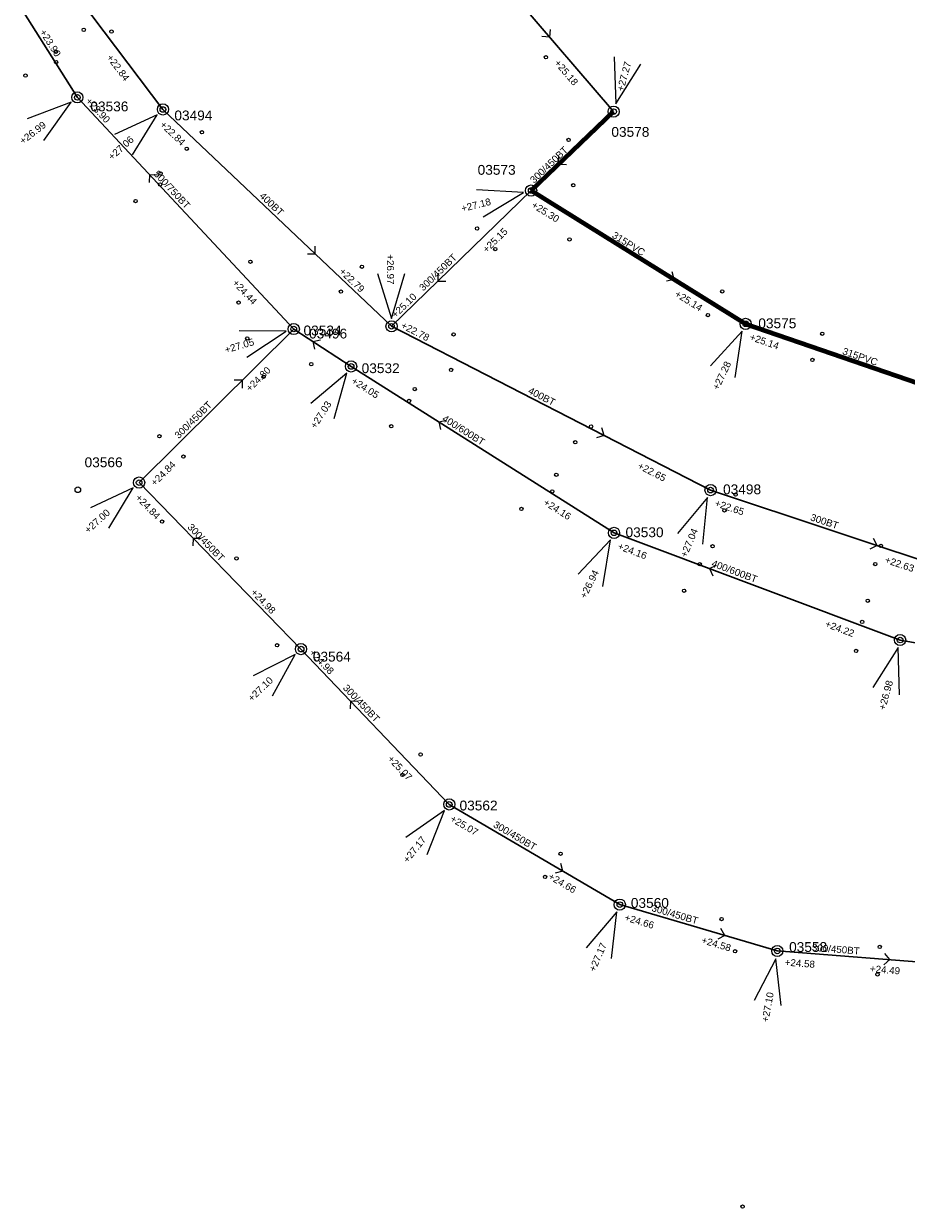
# Model space of a CAD drawing. Header units: metres. Extents: x 196788 to 198093, y 354523 to 355933.
# Tile 29 of 35: x 197590 to 197748, y 355060 to 355271. Entities that reach past the tile are written whole.
import ezdxf

# ---------------------------------------------------------------- set-up
doc = ezdxf.new("R2010")
doc.units = ezdxf.units.M
for name, color, linetype, lineweight in [('AFSTROOM', 2, 'Continuous', 0), ('BOB', 7, 'Continuous', 0), ('CODE', 1, 'Continuous', 0), ('DIAM', 7, 'Continuous', 0), ('GMGIS_STRENGEN', 3, 'Continuous', 30), ('inspectie-riool put', 2, 'Continuous', 0), ('kolk', 2, 'Continuous', 0), ('MVD', 5, 'Continuous', 0), ('PUT', 1, 'Continuous', 0)]:
    doc.layers.add(name, color=color, linetype=linetype, lineweight=lineweight)
doc.styles.get("Standard").update_dxf_attribs({"font": 'arial.ttf'})

# ---------------------------------------------------------------- blocks, each defined once
blk = doc.blocks.new('S360')
at = {"layer": 'inspectie-riool put', "color": 7, "linetype": 'Continuous', "lineweight": 0}
blk.add_circle((0, 0), 0.5, dxfattribs=at)
blk = doc.blocks.new('AFSTROOM')
at = {"layer": 'AFSTROOM', "linetype": 'Continuous'}
for q in [(1, 1), (1, -1)]:
    blk.add_line((0, 0), q, dxfattribs=at)
blk = doc.blocks.new('S340')
at = {"layer": 'kolk', "color": 7, "linetype": 'Continuous', "lineweight": 0}
blk.add_circle((0, 0), 0.3, dxfattribs=at)

msp = doc.modelspace()

# ---------------------------------------------------------------- linework, layer by layer
at = {"layer": 'GMGIS_STRENGEN', "lineweight": 80}
for p, q in [((197680.71, 355241.36), (197695.44, 355255.46)), ((197680.71, 355241.36), (197719.02, 355217.54)), ((197719.02, 355217.54), (197764.42, 355201.92))]:
    msp.add_line(p, q, dxfattribs=at)
at = {"layer": 'GMGIS_STRENGEN', "linetype": 'Continuous', "flags": 128}
for points in [[(197576.96, 355306.04), (197614.93, 355255.84)], [(197599.65, 355258), (197570.55, 355304.05)], [(197661.25, 355295.32), (197695.44, 355255.46)], [(197638.31, 355216.61), (197599.65, 355258)], [(197614.93, 355255.84), (197655.77, 355217.1)], [(197680.71, 355241.36), (197655.77, 355217.1)], [(197610.68, 355189.19), (197638.31, 355216.61)], [(197648.55, 355209.93), (197638.31, 355216.61)], [(197655.77, 355217.1), (197712.76, 355187.84)], [(197695.52, 355180.2), (197648.55, 355209.93)], [(197639.59, 355159.43), (197610.68, 355189.19)], [(197712.76, 355187.84), (197757.37, 355172.98)], [(197746.62, 355161.05), (197695.52, 355180.2)], [(197810.18, 355149.93), (197746.62, 355161.05)], [(197666.09, 355131.68), (197639.59, 355159.43)], [(197666.09, 355131.68), (197696.55, 355113.78)], [(197696.55, 355113.78), (197724.68, 355105.5)], [(197724.68, 355105.5), (197754.85, 355103.17)]]:
    msp.add_lwpolyline(points, dxfattribs=at)
at = {"layer": 'MVD', "linetype": 'Continuous'}
for p, q in [((197695.57, 355265.22), (197695.82, 355256.82)), ((197695.82, 355256.82), (197700.31, 355263.92)), ((197598.53, 355257.13), (197590.67, 355254.17)), ((197593.68, 355250.28), (197598.53, 355257.13)), ((197613.88, 355254.89), (197606.26, 355251.37)), ((197609.53, 355247.71), (197613.88, 355254.89)), ((197679.33, 355241.01), (197670.95, 355241.46)), ((197672.13, 355236.69), (197679.33, 355241.01)), ((197653.25, 355226.53), (197655.76, 355218.51)), ((197655.76, 355218.51), (197658.17, 355226.56)), ((197636.95, 355216.21), (197628.55, 355216.3)), ((197629.94, 355211.59), (197636.95, 355216.21)), ((197718.41, 355216.26), (197712.74, 355210.06)), ((197717.18, 355207.95), (197718.41, 355216.26)), ((197647.78, 355208.74), (197641.38, 355203.31)), ((197645.51, 355200.66), (197647.78, 355208.74)), ((197609.63, 355188.25), (197602.01, 355184.7)), ((197605.3, 355181.05), (197609.63, 355188.25)), ((197712.21, 355186.54), (197706.83, 355180.08)), ((197711.36, 355178.18), (197712.21, 355186.54)), ((197694.9, 355178.93), (197689.12, 355172.83)), ((197693.52, 355170.64), (197694.9, 355178.93)), ((197746.25, 355159.69), (197741.77, 355152.58)), ((197746.51, 355151.29), (197746.25, 355159.69)), ((197638.57, 355158.45), (197631.08, 355154.65)), ((197634.49, 355151.11), (197638.57, 355158.45)), ((197665.21, 355130.57), (197658.3, 355125.8)), ((197662.15, 355122.75), (197665.21, 355130.57)), ((197695.99, 355112.48), (197690.54, 355106.08)), ((197695.05, 355104.13), (197695.99, 355112.48)), ((197724.42, 355104.11), (197720.56, 355096.65)), ((197725.39, 355095.76), (197724.42, 355104.11))]:
    msp.add_line(p, q, dxfattribs=at)
at = {"layer": 'PUT', "linetype": 'Continuous'}
for centre in [(197599.65, 355258), (197614.94, 355255.84), (197695.44, 355255.46), (197680.71, 355241.36), (197655.77, 355217.1), (197719.02, 355217.54), (197638.31, 355216.61), (197648.55, 355209.93), (197610.68, 355189.19), (197712.76, 355187.84), (197695.52, 355180.2), (197746.62, 355161.05), (197639.59, 355159.43), (197666.09, 355131.68), (197696.55, 355113.78), (197724.68, 355105.5)]:
    msp.add_circle(centre, 1, dxfattribs=at)

# ---------------------------------------------------------------- block references
at = {"layer": 'AFSTROOM'}
for p, rotation in [((197684.05, 355268.75), 130.6), ((197685.62, 355246.06), 43.70000000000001), ((197612.54, 355244.2), 313), ((197642.16, 355230.01), 136.5), ((197664.08, 355225.18), 44.2), ((197706.25, 355225.48), 148.1), ((197641.72, 355214.39), 326.8999999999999), ((197629.1, 355207.47), 224.7999999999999), ((197664.21, 355200.02), 327.7), ((197693.76, 355197.59), 152.8), ((197620.32, 355179.27), 314.2), ((197742.5, 355177.93), 161.6), ((197712.56, 355173.82), 339.5), ((197648.42, 355150.18), 313.7), ((197686.4, 355119.74), 149.6), ((197715.3, 355108.26), 163.6), ((197744.79, 355103.95), 175.6)]:
    msp.add_blockref('AFSTROOM', p, dxfattribs=dict(at, rotation=rotation))
at = {"layer": 'inspectie-riool put', "color": 7, "linetype": 'Continuous', "lineweight": 0}
for p in [(197599.65, 355258), (197614.93, 355255.84), (197695.44, 355255.46), (197680.71, 355241.36), (197719.02, 355217.54), (197638.31, 355216.61), (197655.77, 355217.1), (197648.55, 355209.93), (197599.74, 355187.9), (197610.68, 355189.17), (197712.76, 355187.84), (197695.52, 355180.2), (197746.62, 355161.05), (197639.62, 355159.43), (197666.08, 355131.68), (197696.55, 355113.78), (197724.68, 355105.5)]:
    msp.add_blockref('S360', p, dxfattribs=at)
at = {"layer": 'kolk', "color": 7, "linetype": 'Continuous', "lineweight": 0}
for p in [(197600.8, 355270.07), (197605.75, 355269.76), (197595.83, 355266.15), (197595.85, 355264.3), (197683.36, 355265.17), (197590.39, 355261.9), (197621.91, 355251.77), (197687.41, 355250.41), (197619.18, 355248.83), (197614.52, 355244.4), (197614.42, 355242.44), (197688.24, 355242.3), (197610.05, 355239.48), (197671.05, 355234.58), (197687.56, 355232.63), (197674.29, 355230.91), (197630.56, 355228.63), (197650.48, 355227.74), (197646.74, 355223.3), (197714.86, 355223.34), (197628.44, 355221.35), (197712.3, 355219.12), (197666.86, 355215.65), (197732.71, 355215.77), (197630.01, 355214.94), (197641.42, 355210.34), (197666.42, 355209.3), (197730.95, 355211.09), (197632.91, 355208.08), (197659.93, 355205.88), (197658.91, 355203.76), (197655.72, 355199.24), (197691.41, 355199.2), (197614.31, 355197.47), (197688.59, 355196.38), (197618.6, 355193.82), (197685.21, 355190.59), (197684.47, 355187.61), (197717.24, 355187.03), (197678.98, 355184.48), (197715.23, 355184.2), (197614.79, 355182.22), (197713.12, 355177.81), (197743.19, 355177.87), (197628.08, 355175.64), (197710.82, 355174.58), (197742.19, 355174.63), (197708.03, 355169.85), (197740.83, 355168.08), (197739.84, 355164.28), (197635.32, 355160.13), (197738.76, 355159.11), (197660.97, 355140.6), (197657.72, 355136.96), (197685.98, 355122.86), (197683.2, 355118.74), (197714.72, 355111.2), (197742.98, 355106.22), (197717.15, 355105.44), (197742.58, 355101.32), (197718.48, 355059.82)]:
    msp.add_blockref('S340', p, dxfattribs=at)

# ---------------------------------------------------------------- texts
at = {"layer": 'BOB'}
for s, rotation, p in [('+23.90', 302.3, (197592.86, 355269.67)), ('+22.84', 307.1, (197604.8, 355265.09)), ('+25.18', 310.6, (197684.76, 355264.08)), ('+23.90', 313, (197601.04, 355257.24)), ('+22.84', 316.5, (197614.3, 355252.99)), ('+25.30', 328.1, (197680.66, 355238.44)), ('+25.15', 44.2, (197672.77, 355230.15)), ('+22.79', 316.5, (197646.32, 355226.75)), ('+24.44', 313, (197627.26, 355224.77)), ('+25.10', 44.2, (197656.5, 355218.5)), ('+25.14', 328.1, (197706.23, 355222.55)), ('+22.78', 332.8, (197657.33, 355216.86)), ('+25.14', 341, (197719.62, 355214.69)), ('+24.80', 44.8, (197630.49, 355205.33)), ('+24.05', 327.7, (197648.48, 355207.02)), ('+24.84', 44.8, (197613.51, 355188.47)), ('+22.65', 332.8, (197699.6, 355191.78)), ('+24.84', 314.2, (197609.93, 355186.37)), ('+24.16', 327.7, (197682.78, 355185.31)), ('+22.65', 341.6, (197713.39, 355185)), ('+24.16', 339.5, (197696.05, 355177.33)), ('+22.63', 341.6, (197743.77, 355174.88)), ('+24.98', 314.2, (197630.54, 355169.46)), ('+24.22', 339.5, (197733.1, 355163.45)), ('+24.98', 313.7, (197640.99, 355158.69)), ('+25.07', 313.7, (197654.96, 355139.72)), ('+25.07', 329.6, (197666.12, 355128.76)), ('+24.66', 329.6, (197683.64, 355118.46)), ('+24.66', 343.6, (197697.28, 355110.96)), ('+24.58', 343.6, (197711.02, 355106.91)), ('+24.58', 355.6, (197725.98, 355102.89)), ('+24.49', 355.6, (197741.19, 355101.72))]:
    msp.add_text(s, height=1.25, rotation=rotation, dxfattribs=at).set_placement(p)
at = {"layer": 'CODE'}
for s, p in [('03536', (197601.97, 355255.51)), ('03494', (197616.98, 355253.9)), ('03578', (197695.04, 355250.96)), ('03573', (197671.15, 355244.18)), ('03575', (197721.29, 355216.76)), ('03534', (197640.05, 355215.48)), ('03496', (197641.04, 355214.93)), ('03532', (197650.43, 355208.74)), ('03566', (197600.94, 355191.93)), ('03498', (197714.99, 355187.1)), ('03530', (197697.57, 355179.43)), ('03564', (197641.71, 355157.21)), ('03562', (197667.92, 355130.61)), ('03560', (197698.52, 355113.2)), ('03558', (197726.79, 355105.33))]:
    msp.add_text(s, height=1.75, dxfattribs=at).set_placement(p)
at = {"layer": 'DIAM'}
for s, rotation, p in [('300/450BT', 43.7, (197681.23, 355242.55)), ('500/750BT', 313, (197613.2, 355244.22)), ('400BT', 316.5, (197632.07, 355240.27)), ('315PVC', 328.1, (197695.03, 355233.04)), ('300/450BT', 44.2, (197661.44, 355223.31)), ('315PVC', 341, (197736.21, 355212.15)), ('400BT', 332.8, (197680.04, 355205.2)), ('300/450BT', 44.8, (197617.75, 355196.92)), ('400/600BT', 327.7, (197664.7, 355200.3)), ('300BT', 341.6, (197730.48, 355182.47)), ('300/450BT', 314.2, (197619.22, 355181.12)), ('400/600BT', 339.5, (197712.82, 355174.25)), ('300/450BT', 313.7, (197646.99, 355152.41)), ('300/450BT', 329.6, (197673.82, 355127.72)), ('300/450BT', 343.6, (197702.12, 355112.66)), ('300/450BT', 355.6, (197730.83, 355105.52))]:
    msp.add_text(s, height=1.25, rotation=rotation, dxfattribs=at).set_placement(p)
at = {"layer": 'MVD'}
for s, rotation, p in [('+27.27', 74.7, (197697.19, 355258.99)), ('+26.99', 37.7, (197589.93, 355249.54)), ('+27.06', 41.8, (197605.84, 355246.7)), ('+27.18', 14, (197668.4, 355237.52)), ('+26.97', 270.4, (197654.94, 355229.96)), ('+27.05', 16.4, (197626.18, 355212.26)), ('+27.28', 64.6, (197714.17, 355205.6)), ('+27.03', 57.3, (197642.22, 355198.7)), ('+27.00', 42, (197601.62, 355180.03)), ('+27.04', 67.2, (197708.46, 355175.69)), ('+26.94', 63.6, (197690.47, 355168.34)), ('+27.10', 43.9, (197630.84, 355149.97)), ('+26.98', 74.8, (197743.96, 355148.44)), ('+27.17', 51.6, (197658.69, 355121.13)), ('+27.17', 66.6, (197692.12, 355101.67)), ('+27.10', 79.6, (197723.09, 355092.71))]:
    msp.add_text(s, height=1.25, rotation=rotation, dxfattribs=at).set_placement(p)

doc.saveas('drawing.dxf')
